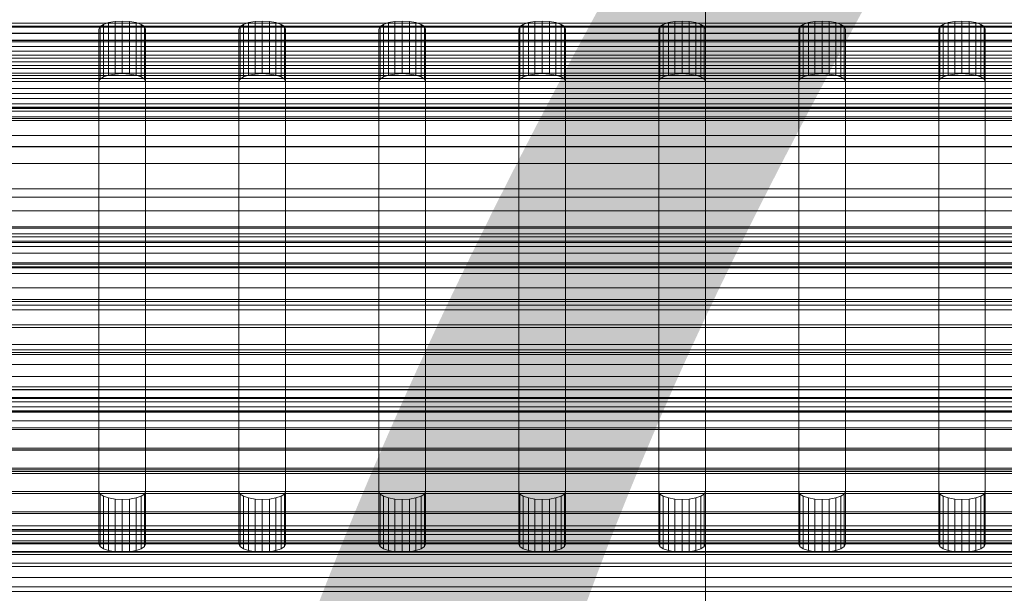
# Model space of a CAD drawing. Header units: millimetres. Extents: x -4738 to 65662, y -68080 to 6847.
# Tile 117 of 256: x -74 to 32, y -35089 to -35027. Entities that reach past the tile are written whole.
import ezdxf

# ---------------------------------------------------------------- set-up
doc = ezdxf.new("R2010")
doc.units = ezdxf.units.MM
for name, color, linetype, lineweight in [('COTAS_O', 1, 'Continuous', 0), ('COTAS_P', 1, 'Continuous', 0), ('frontal_bajante_movil', 7, 'Continuous', 0), ('frontal_C01', 7, 'Continuous', 0), ('frontal_C02', 7, 'Continuous', 0), ('frontal_C03', 7, 'Continuous', 0), ('frontal_C04', 7, 'Continuous', 0), ('frontal_mezcladora', 7, 'Continuous', 0), ('frontal_secador', 7, 'Continuous', 0)]:
    doc.layers.add(name, color=color, linetype=linetype, lineweight=lineweight)
doc.dimstyles.new('R19_100', dxfattribs={"dimtxt": 250, "dimasz": 150, "dimexe": 150, "dimexo": 80, "dimgap": 100, "dimtad": 1, "dimtih": 1, "dimtoh": 1, "dimdsep": 46, "dimcen": 0.09, "dimadec": 0, "dimazin": 0, "dimtfac": 1, "dimtdec": 4, "dimtofl": 0, "dimtmove": 0, "dimatfit": 3, "dimfxl": 1, "dimtolj": 1, "dimtzin": 0, "dimarcsym": 0})

# ---------------------------------------------------------------- blocks, each defined once
blk = doc.blocks.new('DIM_R31_46')
at = {"layer": 'COTAS_P'}
for p, q in [((-4100, -35030), (-4219.91, -35921.98)), ((140, -35600), (20.09, -36491.98)), ((-4219.91, -35921.98), (-4065.25, -35897.36)), ((20.09, -36491.98), (-4219.91, -35921.98)), ((-4219.91, -35921.98), (-4077.24, -35986.56)), ((20.09, -36491.98), (-122.58, -36427.39)), ((20.09, -36491.98), (-134.57, -36516.59))]:
    blk.add_line(p, q, dxfattribs=at)
blk.add_text('4278.14 P', height=250, rotation=172.3434, dxfattribs=at).set_placement((-2113.24, -36306.08))
blk = doc.blocks.new('DIM_R31_54')
at = {"layer": 'COTAS_O'}
for p, q in [((-1480, -35300), (-1330, -35255)), ((490, -35300), (340, -35255)), ((-1480, -36000), (-1480, -35300)), ((-1480, -35300), (490, -35300)), ((-1480, -35300), (-1330, -35345)), ((490, -35300), (340, -35345)), ((490, -36000), (490, -35300))]:
    blk.add_line(p, q, dxfattribs=at)
blk.add_text('1970 O', height=250, dxfattribs=at).set_placement((-495, -35200))
blk = doc.blocks.new('DIM_R31_56')
at = {"layer": 'COTAS_O'}
for p, q in [((-1400, -35300), (-1250, -35255)), ((1400, -35300), (1250, -35255)), ((-1400, -36000), (-1400, -35300)), ((-1400, -35300), (1400, -35300)), ((-1400, -35300), (-1250, -35345)), ((1400, -35300), (1250, -35345)), ((1400, -36000), (1400, -35300))]:
    blk.add_line(p, q, dxfattribs=at)
blk.add_text('2800 O', height=250, dxfattribs=at).set_placement((0, -35200))
blk = doc.blocks.new('DIM_R31_57')
at = {"layer": 'COTAS_P'}
for p, q in [((-305, -34680), (395, -34680)), ((395, -34680), (350, -34830)), ((395, -36000), (395, -34680)), ((395, -34680), (440, -34830)), ((395, -36000), (350, -35850)), ((395, -36000), (440, -35850)), ((-305, -36000), (395, -36000))]:
    blk.add_line(p, q, dxfattribs=at)
blk.add_text('1320 P', height=250, rotation=90, dxfattribs=at).set_placement((295, -35340))
blk = doc.blocks.new('DIM_R31_58')
at = {"layer": 'COTAS_P'}
for p, q in [((-305, -35300), (-155, -35255)), ((345, -35300), (195, -35255)), ((-305, -36000), (-305, -35300)), ((-305, -35300), (345, -35300)), ((-305, -35300), (-155, -35345)), ((345, -35300), (195, -35345)), ((345, -36000), (345, -35300))]:
    blk.add_line(p, q, dxfattribs=at)
blk.add_text('650 P', height=250, dxfattribs=at).set_placement((20, -35200))

msp = doc.modelspace()

# ---------------------------------------------------------------- linework, layer by layer
at = {"layer": 'frontal_bajante_movil'}
for p, q in [((-65, -35028.298), (-64.878, -35028.034)), ((-65, -35077.891), (-65, -35028.298)), ((-65, -35028.298), (-65, -35033.937)), ((-64.878, -35028.034), (-64.523, -35027.796)), ((-64.878, -35033.672), (-64.878, -35028.034)), ((-64.523, -35027.796), (-63.969, -35027.607)), ((-64.523, -35033.434), (-64.523, -35027.796)), ((-63.969, -35027.607), (-63.273, -35027.485)), ((-63.969, -35033.245), (-63.969, -35027.607)), ((-63.273, -35027.485), (-62.5, -35027.443)), ((-63.273, -35033.123), (-63.273, -35027.485)), ((-62.5, -35027.443), (-61.727, -35027.485)), ((-62.5, -35033.082), (-62.5, -35027.443)), ((-61.727, -35027.485), (-61.031, -35027.607)), ((-61.727, -35033.123), (-61.727, -35027.485)), ((-61.031, -35027.607), (-60.477, -35027.796)), ((-61.031, -35033.245), (-61.031, -35027.607)), ((-60.477, -35027.796), (-60.122, -35028.034)), ((-60.477, -35033.434), (-60.477, -35027.796)), ((-60.122, -35028.034), (-60, -35028.298)), ((-60.122, -35033.672), (-60.122, -35028.034)), ((-60, -35028.298), (-60, -35077.891)), ((-60, -35033.937), (-60, -35028.298)), ((-50, -35028.298), (-49.878, -35028.034)), ((-50, -35077.891), (-50, -35028.298)), ((-50, -35028.298), (-50, -35033.937)), ((-49.878, -35028.034), (-49.523, -35027.796)), ((-49.878, -35033.672), (-49.878, -35028.034)), ((-49.523, -35027.796), (-48.969, -35027.607)), ((-49.523, -35033.434), (-49.523, -35027.796)), ((-48.969, -35027.607), (-48.273, -35027.485)), ((-48.969, -35033.245), (-48.969, -35027.607)), ((-48.273, -35027.485), (-47.5, -35027.443)), ((-48.273, -35033.123), (-48.273, -35027.485)), ((-47.5, -35027.443), (-46.727, -35027.485)), ((-47.5, -35033.082), (-47.5, -35027.443)), ((-46.727, -35027.485), (-46.031, -35027.607)), ((-46.727, -35033.123), (-46.727, -35027.485)), ((-46.031, -35027.607), (-45.477, -35027.796)), ((-46.031, -35033.245), (-46.031, -35027.607)), ((-45.477, -35027.796), (-45.122, -35028.034)), ((-45.477, -35033.434), (-45.477, -35027.796)), ((-45.122, -35028.034), (-45, -35028.298)), ((-45.122, -35033.672), (-45.122, -35028.034)), ((-45, -35028.298), (-45, -35077.891)), ((-45, -35033.937), (-45, -35028.298)), ((-35, -35028.298), (-34.878, -35028.034)), ((-35, -35077.891), (-35, -35028.298)), ((-35, -35028.298), (-35, -35033.937)), ((-34.878, -35028.034), (-34.523, -35027.796)), ((-34.878, -35033.672), (-34.878, -35028.034)), ((-34.523, -35027.796), (-33.969, -35027.607)), ((-34.523, -35033.434), (-34.523, -35027.796)), ((-33.969, -35027.607), (-33.273, -35027.485)), ((-33.969, -35033.245), (-33.969, -35027.607)), ((-33.273, -35027.485), (-32.5, -35027.443)), ((-33.273, -35033.123), (-33.273, -35027.485)), ((-32.5, -35027.443), (-31.727, -35027.485)), ((-32.5, -35033.082), (-32.5, -35027.443)), ((-31.727, -35027.485), (-31.031, -35027.607)), ((-31.727, -35033.123), (-31.727, -35027.485)), ((-31.031, -35027.607), (-30.477, -35027.796)), ((-31.031, -35033.245), (-31.031, -35027.607)), ((-30.477, -35027.796), (-30.122, -35028.034)), ((-30.477, -35033.434), (-30.477, -35027.796)), ((-30.122, -35028.034), (-30, -35028.298)), ((-30.122, -35033.672), (-30.122, -35028.034)), ((-30, -35028.298), (-30, -35077.891)), ((-30, -35033.937), (-30, -35028.298)), ((-20, -35028.298), (-19.878, -35028.034)), ((-20, -35077.891), (-20, -35028.298)), ((-20, -35028.298), (-20, -35033.937)), ((-19.878, -35028.034), (-19.523, -35027.796)), ((-19.878, -35033.672), (-19.878, -35028.034)), ((-19.523, -35027.796), (-18.969, -35027.607)), ((-19.523, -35033.434), (-19.523, -35027.796)), ((-18.969, -35027.607), (-18.273, -35027.485)), ((-18.969, -35033.245), (-18.969, -35027.607)), ((-18.273, -35027.485), (-17.5, -35027.443)), ((-18.273, -35033.123), (-18.273, -35027.485)), ((-17.5, -35027.443), (-16.727, -35027.485)), ((-17.5, -35033.082), (-17.5, -35027.443)), ((-16.727, -35027.485), (-16.031, -35027.607)), ((-16.727, -35033.123), (-16.727, -35027.485)), ((-16.031, -35027.607), (-15.477, -35027.796)), ((-16.031, -35033.245), (-16.031, -35027.607)), ((-15.477, -35027.796), (-15.122, -35028.034)), ((-15.477, -35033.434), (-15.477, -35027.796)), ((-15.122, -35028.034), (-15, -35028.298)), ((-15.122, -35033.672), (-15.122, -35028.034)), ((-15, -35028.298), (-15, -35077.891)), ((-15, -35033.937), (-15, -35028.298)), ((-5, -35028.298), (-4.878, -35028.034)), ((-5, -35077.891), (-5, -35028.298)), ((-5, -35028.298), (-5, -35033.937)), ((-4.878, -35028.034), (-4.523, -35027.796)), ((-4.878, -35033.672), (-4.878, -35028.034)), ((-4.523, -35027.796), (-3.969, -35027.607)), ((-4.523, -35033.434), (-4.523, -35027.796)), ((-3.969, -35027.607), (-3.273, -35027.485)), ((-3.969, -35033.245), (-3.969, -35027.607)), ((-3.273, -35027.485), (-2.5, -35027.443)), ((-3.273, -35033.123), (-3.273, -35027.485)), ((-2.5, -35027.443), (-1.727, -35027.485)), ((-2.5, -35033.082), (-2.5, -35027.443)), ((-1.727, -35027.485), (-1.031, -35027.607)), ((-1.727, -35033.123), (-1.727, -35027.485)), ((-1.031, -35027.607), (-0.477, -35027.796)), ((-1.031, -35033.245), (-1.031, -35027.607)), ((-0.477, -35027.796), (-0.122, -35028.034)), ((-0.477, -35033.434), (-0.477, -35027.796)), ((-0.122, -35028.034), (0, -35028.298)), ((-0.122, -35033.672), (-0.122, -35028.034)), ((0, -35028.298), (0, -35077.891)), ((0, -35033.937), (0, -35028.298)), ((10, -35028.298), (10.122, -35028.034)), ((10, -35077.891), (10, -35028.298)), ((10, -35028.298), (10, -35033.937)), ((10.122, -35028.034), (10.477, -35027.796)), ((10.122, -35033.672), (10.122, -35028.034)), ((10.477, -35027.796), (11.031, -35027.607)), ((10.477, -35033.434), (10.477, -35027.796)), ((11.031, -35027.607), (11.727, -35027.485)), ((11.031, -35033.245), (11.031, -35027.607)), ((11.727, -35027.485), (12.5, -35027.443)), ((11.727, -35033.123), (11.727, -35027.485)), ((12.5, -35027.443), (13.273, -35027.485)), ((12.5, -35033.082), (12.5, -35027.443)), ((13.273, -35027.485), (13.969, -35027.607)), ((13.273, -35033.123), (13.273, -35027.485)), ((13.969, -35027.607), (14.523, -35027.796)), ((13.969, -35033.245), (13.969, -35027.607)), ((14.523, -35027.796), (14.878, -35028.034)), ((14.523, -35033.434), (14.523, -35027.796)), ((14.878, -35028.034), (15, -35028.298)), ((14.878, -35033.672), (14.878, -35028.034)), ((15, -35028.298), (15, -35077.891)), ((15, -35033.937), (15, -35028.298)), ((25, -35028.298), (25.122, -35028.034)), ((25, -35077.891), (25, -35028.298)), ((25, -35028.298), (25, -35033.937)), ((25.122, -35028.034), (25.477, -35027.796)), ((25.122, -35033.672), (25.122, -35028.034)), ((25.477, -35027.796), (26.031, -35027.607)), ((25.477, -35033.434), (25.477, -35027.796)), ((26.031, -35027.607), (26.727, -35027.485)), ((26.031, -35033.245), (26.031, -35027.607)), ((26.727, -35027.485), (27.5, -35027.443)), ((26.727, -35033.123), (26.727, -35027.485)), ((27.5, -35027.443), (28.273, -35027.485)), ((27.5, -35033.082), (27.5, -35027.443)), ((28.273, -35027.485), (28.969, -35027.607)), ((28.273, -35033.123), (28.273, -35027.485)), ((28.969, -35027.607), (29.523, -35027.796)), ((28.969, -35033.245), (28.969, -35027.607)), ((29.523, -35027.796), (29.878, -35028.034)), ((29.523, -35033.434), (29.523, -35027.796)), ((29.878, -35028.034), (30, -35028.298)), ((29.878, -35033.672), (29.878, -35028.034)), ((30, -35028.298), (30, -35077.891)), ((30, -35033.937), (30, -35028.298)), ((208, -35029.661), (-168, -35029.661)), ((-64.523, -35033.434), (-64.878, -35033.672)), ((-63.969, -35033.245), (-64.523, -35033.434)), ((-63.273, -35033.123), (-63.969, -35033.245)), ((-62.5, -35033.082), (-63.273, -35033.123)), ((-61.727, -35033.123), (-62.5, -35033.082)), ((-61.031, -35033.245), (-61.727, -35033.123)), ((-60.477, -35033.434), (-61.031, -35033.245)), ((-60.122, -35033.672), (-60.477, -35033.434)), ((-49.523, -35033.434), (-49.878, -35033.672)), ((-48.969, -35033.245), (-49.523, -35033.434)), ((-48.273, -35033.123), (-48.969, -35033.245)), ((-47.5, -35033.082), (-48.273, -35033.123)), ((-46.727, -35033.123), (-47.5, -35033.082)), ((-46.031, -35033.245), (-46.727, -35033.123)), ((-45.477, -35033.434), (-46.031, -35033.245)), ((-45.122, -35033.672), (-45.477, -35033.434)), ((-34.523, -35033.434), (-34.878, -35033.672)), ((-33.969, -35033.245), (-34.523, -35033.434)), ((-33.273, -35033.123), (-33.969, -35033.245)), ((-32.5, -35033.082), (-33.273, -35033.123)), ((-31.727, -35033.123), (-32.5, -35033.082)), ((-31.031, -35033.245), (-31.727, -35033.123)), ((-30.477, -35033.434), (-31.031, -35033.245)), ((-30.122, -35033.672), (-30.477, -35033.434)), ((-19.523, -35033.434), (-19.878, -35033.672)), ((-18.969, -35033.245), (-19.523, -35033.434)), ((-18.273, -35033.123), (-18.969, -35033.245)), ((-17.5, -35033.082), (-18.273, -35033.123)), ((-16.727, -35033.123), (-17.5, -35033.082)), ((-16.031, -35033.245), (-16.727, -35033.123)), ((-15.477, -35033.434), (-16.031, -35033.245)), ((-15.122, -35033.672), (-15.477, -35033.434)), ((-4.523, -35033.434), (-4.878, -35033.672)), ((-3.969, -35033.245), (-4.523, -35033.434)), ((-3.273, -35033.123), (-3.969, -35033.245)), ((-2.5, -35033.082), (-3.273, -35033.123)), ((-1.727, -35033.123), (-2.5, -35033.082)), ((-1.031, -35033.245), (-1.727, -35033.123)), ((-0.477, -35033.434), (-1.031, -35033.245)), ((-0.122, -35033.672), (-0.477, -35033.434)), ((10.477, -35033.434), (10.122, -35033.672)), ((11.031, -35033.245), (10.477, -35033.434)), ((11.727, -35033.123), (11.031, -35033.245)), ((12.5, -35033.082), (11.727, -35033.123)), ((13.273, -35033.123), (12.5, -35033.082)), ((13.969, -35033.245), (13.273, -35033.123)), ((14.523, -35033.434), (13.969, -35033.245)), ((14.878, -35033.672), (14.523, -35033.434)), ((25.477, -35033.434), (25.122, -35033.672)), ((26.031, -35033.245), (25.477, -35033.434)), ((26.727, -35033.123), (26.031, -35033.245)), ((27.5, -35033.082), (26.727, -35033.123)), ((28.273, -35033.123), (27.5, -35033.082)), ((28.969, -35033.245), (28.273, -35033.123)), ((29.523, -35033.434), (28.969, -35033.245)), ((29.878, -35033.672), (29.523, -35033.434)), ((-64.878, -35033.672), (-65, -35033.937)), ((-65, -35033.937), (-65, -35083.53)), ((-60, -35033.937), (-60.122, -35033.672)), ((-60, -35083.53), (-60, -35033.937)), ((-49.878, -35033.672), (-50, -35033.937)), ((-50, -35033.937), (-50, -35083.53)), ((-45, -35033.937), (-45.122, -35033.672)), ((-45, -35083.53), (-45, -35033.937)), ((-34.878, -35033.672), (-35, -35033.937)), ((-35, -35033.937), (-35, -35083.53)), ((-30, -35033.937), (-30.122, -35033.672)), ((-30, -35083.53), (-30, -35033.937)), ((-19.878, -35033.672), (-20, -35033.937)), ((-20, -35033.937), (-20, -35083.53)), ((-15, -35033.937), (-15.122, -35033.672)), ((-15, -35083.53), (-15, -35033.937)), ((-4.878, -35033.672), (-5, -35033.937)), ((-5, -35033.937), (-5, -35083.53)), ((0, -35033.937), (-0.122, -35033.672)), ((0, -35083.53), (0, -35033.937)), ((10.122, -35033.672), (10, -35033.937)), ((10, -35033.937), (10, -35083.53)), ((15, -35033.937), (14.878, -35033.672)), ((15, -35083.53), (15, -35033.937)), ((25.122, -35033.672), (25, -35033.937)), ((25, -35033.937), (25, -35083.53)), ((30, -35033.937), (29.878, -35033.672)), ((30, -35083.53), (30, -35033.937)), ((208, -35036.833), (-168, -35036.833)), ((-168, -35040.938), (208, -35040.938)), ((-64.878, -35078.156), (-65, -35077.891)), ((-65, -35083.53), (-65, -35077.891)), ((-60, -35077.891), (-60.122, -35078.156)), ((-60, -35083.53), (-60, -35077.891)), ((-49.878, -35078.156), (-50, -35077.891)), ((-50, -35083.53), (-50, -35077.891)), ((-45, -35077.891), (-45.122, -35078.156)), ((-45, -35083.53), (-45, -35077.891)), ((-34.878, -35078.156), (-35, -35077.891)), ((-35, -35083.53), (-35, -35077.891)), ((-30, -35077.891), (-30.122, -35078.156)), ((-30, -35083.53), (-30, -35077.891)), ((-19.878, -35078.156), (-20, -35077.891)), ((-20, -35083.53), (-20, -35077.891)), ((-15, -35077.891), (-15.122, -35078.156)), ((-15, -35083.53), (-15, -35077.891)), ((-4.878, -35078.156), (-5, -35077.891)), ((-5, -35083.53), (-5, -35077.891)), ((0, -35077.891), (-0.122, -35078.156)), ((0, -35083.53), (0, -35077.891)), ((10.122, -35078.156), (10, -35077.891)), ((10, -35083.53), (10, -35077.891)), ((15, -35077.891), (14.878, -35078.156)), ((15, -35083.53), (15, -35077.891)), ((25.122, -35078.156), (25, -35077.891)), ((25, -35083.53), (25, -35077.891)), ((30, -35077.891), (29.878, -35078.156)), ((30, -35083.53), (30, -35077.891)), ((-64.523, -35078.394), (-64.878, -35078.156)), ((-64.878, -35083.794), (-64.878, -35078.156)), ((-63.969, -35078.583), (-64.523, -35078.394)), ((-64.523, -35084.032), (-64.523, -35078.394)), ((-63.273, -35078.705), (-63.969, -35078.583)), ((-63.969, -35084.221), (-63.969, -35078.583)), ((-62.5, -35078.746), (-63.273, -35078.705)), ((-63.273, -35084.343), (-63.273, -35078.705)), ((-61.727, -35078.705), (-62.5, -35078.746)), ((-62.5, -35084.385), (-62.5, -35078.746)), ((-61.031, -35078.583), (-61.727, -35078.705)), ((-61.727, -35084.343), (-61.727, -35078.705)), ((-60.477, -35078.394), (-61.031, -35078.583)), ((-61.031, -35084.221), (-61.031, -35078.583)), ((-60.122, -35078.156), (-60.477, -35078.394)), ((-60.477, -35084.032), (-60.477, -35078.394)), ((-60.122, -35083.794), (-60.122, -35078.156)), ((-49.523, -35078.394), (-49.878, -35078.156)), ((-49.878, -35083.794), (-49.878, -35078.156)), ((-48.969, -35078.583), (-49.523, -35078.394)), ((-49.523, -35084.032), (-49.523, -35078.394)), ((-48.273, -35078.705), (-48.969, -35078.583)), ((-48.969, -35084.221), (-48.969, -35078.583)), ((-47.5, -35078.746), (-48.273, -35078.705)), ((-48.273, -35084.343), (-48.273, -35078.705)), ((-46.727, -35078.705), (-47.5, -35078.746)), ((-47.5, -35084.385), (-47.5, -35078.746)), ((-46.031, -35078.583), (-46.727, -35078.705)), ((-46.727, -35084.343), (-46.727, -35078.705)), ((-45.477, -35078.394), (-46.031, -35078.583)), ((-46.031, -35084.221), (-46.031, -35078.583)), ((-45.122, -35078.156), (-45.477, -35078.394)), ((-45.477, -35084.032), (-45.477, -35078.394)), ((-45.122, -35083.794), (-45.122, -35078.156)), ((-34.523, -35078.394), (-34.878, -35078.156)), ((-34.878, -35083.794), (-34.878, -35078.156)), ((-33.969, -35078.583), (-34.523, -35078.394)), ((-34.523, -35084.032), (-34.523, -35078.394)), ((-33.273, -35078.705), (-33.969, -35078.583)), ((-33.969, -35084.221), (-33.969, -35078.583)), ((-32.5, -35078.746), (-33.273, -35078.705)), ((-33.273, -35084.343), (-33.273, -35078.705)), ((-31.727, -35078.705), (-32.5, -35078.746)), ((-32.5, -35084.385), (-32.5, -35078.746)), ((-31.031, -35078.583), (-31.727, -35078.705)), ((-31.727, -35084.343), (-31.727, -35078.705)), ((-30.477, -35078.394), (-31.031, -35078.583)), ((-31.031, -35084.221), (-31.031, -35078.583)), ((-30.122, -35078.156), (-30.477, -35078.394)), ((-30.477, -35084.032), (-30.477, -35078.394)), ((-30.122, -35083.794), (-30.122, -35078.156)), ((-19.523, -35078.394), (-19.878, -35078.156)), ((-19.878, -35083.794), (-19.878, -35078.156)), ((-18.969, -35078.583), (-19.523, -35078.394)), ((-19.523, -35084.032), (-19.523, -35078.394)), ((-18.273, -35078.705), (-18.969, -35078.583)), ((-18.969, -35084.221), (-18.969, -35078.583)), ((-17.5, -35078.746), (-18.273, -35078.705)), ((-18.273, -35084.343), (-18.273, -35078.705)), ((-16.727, -35078.705), (-17.5, -35078.746)), ((-17.5, -35084.385), (-17.5, -35078.746)), ((-16.031, -35078.583), (-16.727, -35078.705)), ((-16.727, -35084.343), (-16.727, -35078.705)), ((-15.477, -35078.394), (-16.031, -35078.583)), ((-16.031, -35084.221), (-16.031, -35078.583)), ((-15.122, -35078.156), (-15.477, -35078.394)), ((-15.477, -35084.032), (-15.477, -35078.394)), ((-15.122, -35083.794), (-15.122, -35078.156)), ((-4.523, -35078.394), (-4.878, -35078.156)), ((-4.878, -35083.794), (-4.878, -35078.156)), ((-3.969, -35078.583), (-4.523, -35078.394)), ((-4.523, -35084.032), (-4.523, -35078.394)), ((-3.273, -35078.705), (-3.969, -35078.583)), ((-3.969, -35084.221), (-3.969, -35078.583)), ((-2.5, -35078.746), (-3.273, -35078.705)), ((-3.273, -35084.343), (-3.273, -35078.705)), ((-1.727, -35078.705), (-2.5, -35078.746)), ((-2.5, -35084.385), (-2.5, -35078.746)), ((-1.031, -35078.583), (-1.727, -35078.705)), ((-1.727, -35084.343), (-1.727, -35078.705)), ((-0.477, -35078.394), (-1.031, -35078.583)), ((-1.031, -35084.221), (-1.031, -35078.583)), ((-0.122, -35078.156), (-0.477, -35078.394)), ((-0.477, -35084.032), (-0.477, -35078.394)), ((-0.122, -35083.794), (-0.122, -35078.156)), ((10.477, -35078.394), (10.122, -35078.156)), ((10.122, -35083.794), (10.122, -35078.156)), ((11.031, -35078.583), (10.477, -35078.394)), ((10.477, -35084.032), (10.477, -35078.394)), ((11.727, -35078.705), (11.031, -35078.583)), ((11.031, -35084.221), (11.031, -35078.583)), ((12.5, -35078.746), (11.727, -35078.705)), ((11.727, -35084.343), (11.727, -35078.705)), ((13.273, -35078.705), (12.5, -35078.746)), ((12.5, -35084.385), (12.5, -35078.746)), ((13.969, -35078.583), (13.273, -35078.705)), ((13.273, -35084.343), (13.273, -35078.705)), ((14.523, -35078.394), (13.969, -35078.583)), ((13.969, -35084.221), (13.969, -35078.583)), ((14.878, -35078.156), (14.523, -35078.394)), ((14.523, -35084.032), (14.523, -35078.394)), ((14.878, -35083.794), (14.878, -35078.156)), ((25.477, -35078.394), (25.122, -35078.156)), ((25.122, -35083.794), (25.122, -35078.156)), ((26.031, -35078.583), (25.477, -35078.394)), ((25.477, -35084.032), (25.477, -35078.394)), ((26.727, -35078.705), (26.031, -35078.583)), ((26.031, -35084.221), (26.031, -35078.583)), ((27.5, -35078.746), (26.727, -35078.705)), ((26.727, -35084.343), (26.727, -35078.705)), ((28.273, -35078.705), (27.5, -35078.746)), ((27.5, -35084.385), (27.5, -35078.746)), ((28.969, -35078.583), (28.273, -35078.705)), ((28.273, -35084.343), (28.273, -35078.705)), ((29.523, -35078.394), (28.969, -35078.583)), ((28.969, -35084.221), (28.969, -35078.583)), ((29.878, -35078.156), (29.523, -35078.394)), ((29.523, -35084.032), (29.523, -35078.394)), ((29.878, -35083.794), (29.878, -35078.156)), ((-65, -35083.53), (-64.878, -35083.794)), ((-64.878, -35083.794), (-64.523, -35084.032)), ((-64.523, -35084.032), (-63.969, -35084.221)), ((-63.969, -35084.221), (-63.273, -35084.343)), ((-61.727, -35084.343), (-61.031, -35084.221)), ((-61.031, -35084.221), (-60.477, -35084.032)), ((-60.477, -35084.032), (-60.122, -35083.794)), ((-60.122, -35083.794), (-60, -35083.53)), ((-50, -35083.53), (-49.878, -35083.794)), ((-49.878, -35083.794), (-49.523, -35084.032)), ((-49.523, -35084.032), (-48.969, -35084.221)), ((-48.969, -35084.221), (-48.273, -35084.343)), ((-46.727, -35084.343), (-46.031, -35084.221)), ((-46.031, -35084.221), (-45.477, -35084.032)), ((-45.477, -35084.032), (-45.122, -35083.794)), ((-45.122, -35083.794), (-45, -35083.53)), ((-35, -35083.53), (-34.878, -35083.794)), ((-34.878, -35083.794), (-34.523, -35084.032)), ((-34.523, -35084.032), (-33.969, -35084.221)), ((-33.969, -35084.221), (-33.273, -35084.343)), ((-31.727, -35084.343), (-31.031, -35084.221)), ((-31.031, -35084.221), (-30.477, -35084.032)), ((-30.477, -35084.032), (-30.122, -35083.794)), ((-30.122, -35083.794), (-30, -35083.53)), ((-20, -35083.53), (-19.878, -35083.794)), ((-19.878, -35083.794), (-19.523, -35084.032)), ((-19.523, -35084.032), (-18.969, -35084.221)), ((-18.969, -35084.221), (-18.273, -35084.343)), ((-16.727, -35084.343), (-16.031, -35084.221)), ((-16.031, -35084.221), (-15.477, -35084.032)), ((-15.477, -35084.032), (-15.122, -35083.794)), ((-15.122, -35083.794), (-15, -35083.53)), ((-5, -35083.53), (-4.878, -35083.794)), ((-4.878, -35083.794), (-4.523, -35084.032)), ((-4.523, -35084.032), (-3.969, -35084.221)), ((-3.969, -35084.221), (-3.273, -35084.343)), ((-1.727, -35084.343), (-1.031, -35084.221)), ((-1.031, -35084.221), (-0.477, -35084.032)), ((-0.477, -35084.032), (-0.122, -35083.794)), ((-0.122, -35083.794), (0, -35083.53)), ((10, -35083.53), (10.122, -35083.794)), ((10.122, -35083.794), (10.477, -35084.032)), ((10.477, -35084.032), (11.031, -35084.221)), ((11.031, -35084.221), (11.727, -35084.343)), ((13.273, -35084.343), (13.969, -35084.221)), ((13.969, -35084.221), (14.523, -35084.032)), ((14.523, -35084.032), (14.878, -35083.794)), ((14.878, -35083.794), (15, -35083.53)), ((25, -35083.53), (25.122, -35083.794)), ((25.122, -35083.794), (25.477, -35084.032)), ((25.477, -35084.032), (26.031, -35084.221)), ((26.031, -35084.221), (26.727, -35084.343)), ((28.273, -35084.343), (28.969, -35084.221)), ((28.969, -35084.221), (29.523, -35084.032)), ((29.523, -35084.032), (29.878, -35083.794)), ((29.878, -35083.794), (30, -35083.53)), ((-63.273, -35084.343), (-62.5, -35084.385)), ((-62.5, -35084.385), (-61.727, -35084.343)), ((-48.273, -35084.343), (-47.5, -35084.385)), ((-47.5, -35084.385), (-46.727, -35084.343)), ((-33.273, -35084.343), (-32.5, -35084.385)), ((-32.5, -35084.385), (-31.727, -35084.343)), ((-18.273, -35084.343), (-17.5, -35084.385)), ((-17.5, -35084.385), (-16.727, -35084.343)), ((-3.273, -35084.343), (-2.5, -35084.385)), ((-2.5, -35084.385), (-1.727, -35084.343)), ((11.727, -35084.343), (12.5, -35084.385)), ((12.5, -35084.385), (13.273, -35084.343)), ((26.727, -35084.343), (27.5, -35084.385)), ((27.5, -35084.385), (28.273, -35084.343)), ((-168, -35087.121), (208, -35087.121))]:
    msp.add_line(p, q, dxfattribs=at)
at = {"layer": 'frontal_C01'}
for p, q in [((0, -35045.418), (0, -34782.805)), ((0, -34788.585), (0, -35051.199)), ((-450, -35028.784), (450, -35028.784)), ((-525.279, -35033.04), (525.279, -35033.04)), ((0, -35045.418), (-130, -35045.418)), ((0, -35308.031), (0, -35045.418)), ((130, -35045.418), (0, -35045.418)), ((-130, -35050.26), (130, -35050.26)), ((-130, -35051.051), (130, -35051.051)), ((-130, -35051.199), (0, -35051.199)), ((-130, -35051.199), (130, -35051.199)), ((0, -35051.199), (0, -35313.812)), ((0, -35051.199), (130, -35051.199)), ((-130, -35053.52), (130, -35053.52)), ((-130, -35053.804), (130, -35053.804)), ((-130, -35057.498), (130, -35057.498)), ((-130, -35057.9), (130, -35057.9)), ((-130, -35062.713), (130, -35062.713)), ((-130, -35063.205), (130, -35063.205)), ((-148, -35066.659), (148, -35066.659)), ((-148, -35066.939), (148, -35066.939)), ((-148, -35066.991), (148, -35066.991)), ((-148, -35067.814), (148, -35067.814)), ((-148, -35067.915), (148, -35067.915)), ((-148, -35069.223), (148, -35069.223)), ((-148, -35069.366), (148, -35069.366)), ((130, -35068.81), (-130, -35068.81)), ((-130, -35069.359), (130, -35069.359)), ((-148, -35071.071), (148, -35071.071)), ((-148, -35071.245), (148, -35071.245)), ((148, -35073.231), (-148, -35073.231)), ((-148, -35073.426), (148, -35073.426)), ((-148, -35075.557), (148, -35075.557)), ((-148, -35075.759), (148, -35075.759)), ((-130, -35075.374), (130, -35075.374)), ((-130, -35075.942), (130, -35075.942)), ((-148, -35077.89), (148, -35077.89)), ((-148, -35078.085), (148, -35078.085)), ((-148, -35080.07), (148, -35080.07)), ((-148, -35080.245), (148, -35080.245)), ((-148, -35081.95), (148, -35081.95)), ((-148, -35082.093), (148, -35082.093)), ((-130, -35081.957), (130, -35081.957)), ((-130, -35082.506), (130, -35082.506)), ((-148, -35083.401), (148, -35083.401)), ((-148, -35083.502), (148, -35083.502)), ((-148, -35084.325), (148, -35084.325)), ((-148, -35084.377), (148, -35084.377)), ((-148, -35084.657), (148, -35084.657)), ((-130, -35088.111), (130, -35088.111)), ((-130, -35088.603), (130, -35088.603))]:
    msp.add_line(p, q, dxfattribs=at)
at = {"layer": 'frontal_C02'}
for p, q in [((0, -35102.421), (0, -34811.926)), ((0, -34817.656), (0, -35108.151)), ((-311.15, -35028.083), (311.15, -35028.083)), ((-440, -35028.752), (440, -35028.752)), ((-440, -35029.487), (440, -35029.487)), ((-311.15, -35030.157), (311.15, -35030.157)), ((-440, -35031.092), (440, -35031.092)), ((-440, -35031.802), (440, -35031.802)), ((-440, -35033.298), (440, -35033.298)), ((-440, -35033.934), (440, -35033.934)), ((-440, -35035.219), (440, -35035.219)), ((-311.15, -35034.686), (311.15, -35034.686)), ((-440, -35035.738), (440, -35035.738)), ((-440, -35036.724), (440, -35036.724)), ((-311.15, -35036.69), (311.15, -35036.69)), ((-440, -35037.091), (440, -35037.091)), ((-440, -35037.711), (440, -35037.711)), ((-440, -35037.901), (440, -35037.901)), ((-440, -35038.112), (440, -35038.112)), ((-311.15, -35040.911), (311.15, -35040.911)), ((-311.15, -35042.708), (311.15, -35042.708)), ((-311.15, -35046.332), (311.15, -35046.332)), ((-311.15, -35047.799), (311.15, -35047.799)), ((-311.15, -35050.58), (311.15, -35050.58)), ((-311.15, -35051.617), (311.15, -35051.617)), ((-311.15, -35053.365), (311.15, -35053.365)), ((-311.15, -35053.902), (311.15, -35053.902)), ((-311.15, -35054.499), (311.15, -35054.499))]:
    msp.add_line(p, q, dxfattribs=at)
at = {"layer": 'frontal_C03'}
for p, q in [((1250, -35027.661), (-1250, -35027.661)), ((1250, -35027.977), (-1250, -35027.977)), ((1250, -35028.771), (-1250, -35028.771)), ((-1250, -35029.535), (1250, -35029.535)), ((1250, -35030.658), (-1250, -35030.658)), ((1250, -35031.422), (-1250, -35031.422)), ((1250, -35032.216), (-1250, -35032.216)), ((1250, -35032.533), (-1250, -35032.533)), ((1250, -35056.043), (-1250, -35056.043)), ((1250, -35057.295), (-1250, -35057.295)), ((1250, -35058.401), (-1250, -35058.401)), ((1250, -35062.11), (-1250, -35062.11)), ((1250, -35064.28), (-1250, -35064.28)), ((1250, -35070.303), (-1250, -35070.303)), ((1250, -35073.452), (-1250, -35073.452)), ((1250, -35081.558), (-1250, -35081.558)), ((1250, -35085.566), (-1250, -35085.566))]:
    msp.add_line(p, q, dxfattribs=at)
at = {"layer": 'frontal_C04'}
for p, q in [((188, -35033.599), (-188, -35033.599)), ((-188, -35036.335), (188, -35036.335)), ((-297, -35049.638), (297, -35049.638)), ((-188, -35065.549), (188, -35065.549)), ((188, -35068.285), (-188, -35068.285)), ((-297, -35082.138), (297, -35082.138)), ((188, -35083.192), (-188, -35083.192)), ((-188, -35085.928), (188, -35085.928))]:
    msp.add_line(p, q, dxfattribs=at)
at = {"layer": 'frontal_mezcladora'}
for p, q in [((-750, -35049.5), (750, -35049.5)), ((-750, -35060), (750, -35060))]:
    msp.add_line(p, q, dxfattribs=at)
at = {"layer": 'frontal_secador'}
for p, q in [((1250, -35039.715), (-1250, -35039.715)), ((1250, -35052.349), (-1250, -35052.349)), ((1250, -35060.291), (-1250, -35060.291)), ((1250, -35063), (-1250, -35063))]:
    msp.add_line(p, q, dxfattribs=at)

# ---------------------------------------------------------------- dimensions: what is measured, and where the dimension line sits
at = {"layer": 'COTAS_O'}
for p1, p2, picture, middle in [((-1480, -36000), (490, -36000), 'DIM_R31_54', (-495, -35300)), ((-1400, -36000), (1400, -36000), 'DIM_R31_56', (0, -35300))]:
    dim = msp.add_aligned_dim(p1=p1, p2=p2, distance=700, text='<> O', dimstyle='R19_100', dxfattribs=at)
    dim.commit()
    dim.dimension.update_dxf_attribs({"geometry": picture, "text_midpoint": middle})
at = {"layer": 'COTAS_P'}
for p1, p2, distance, picture, middle in [((-305, -36000), (-305, -34680), -700, 'DIM_R31_57', (395, -35340)), ((-305, -36000), (345, -36000), 700, 'DIM_R31_58', (20, -35300)), ((140, -35600), (-4100, -35030), 900, 'DIM_R31_46', (-2099.912, -36206.976))]:
    dim = msp.add_aligned_dim(p1=p1, p2=p2, distance=distance, text='<> P', dimstyle='R19_100', dxfattribs=at)
    dim.commit()
    dim.dimension.update_dxf_attribs({"geometry": picture, "text_midpoint": middle})

doc.saveas('drawing.dxf')
